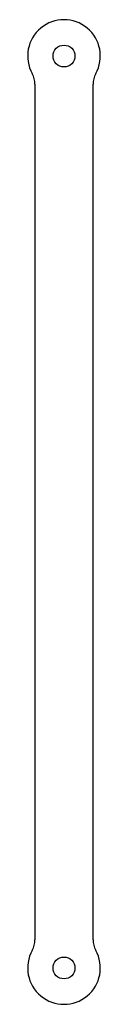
# Model space of a CAD drawing. Header units: millimetres. Extents: x -5 to 5, y -5 to 131.
import ezdxf

# ---------------------------------------------------------------- set-up
doc = ezdxf.new("R2010")
doc.units = ezdxf.units.MM

msp = doc.modelspace()

# ---------------------------------------------------------------- linework, layer by layer
at = {"color": 7, "linetype": 'Continuous', "lineweight": 25}
for p, q in [((-4, 121.65), (-4, 3.87)), ((4, 3.87), (4, 121.65))]:
    msp.add_line(p, q, dxfattribs=at)
for centre in [(0, 125.52), (0, 0)]:
    msp.add_circle(centre, 1.5, dxfattribs=at)
for centre, radius, start, end in [((0, 125.52), 5, 331.045, 208.955), ((-7, 121.65), 3, 0, 28.955), ((7, 121.65), 3, 151.045, 180), ((-7, 3.87), 3, 331.045, 0), ((7, 3.87), 3, 180, 208.955), ((0, 0), 5, 151.045, 28.955)]:
    msp.add_arc(centre, radius, start, end, dxfattribs=at)

doc.saveas('drawing.dxf')
